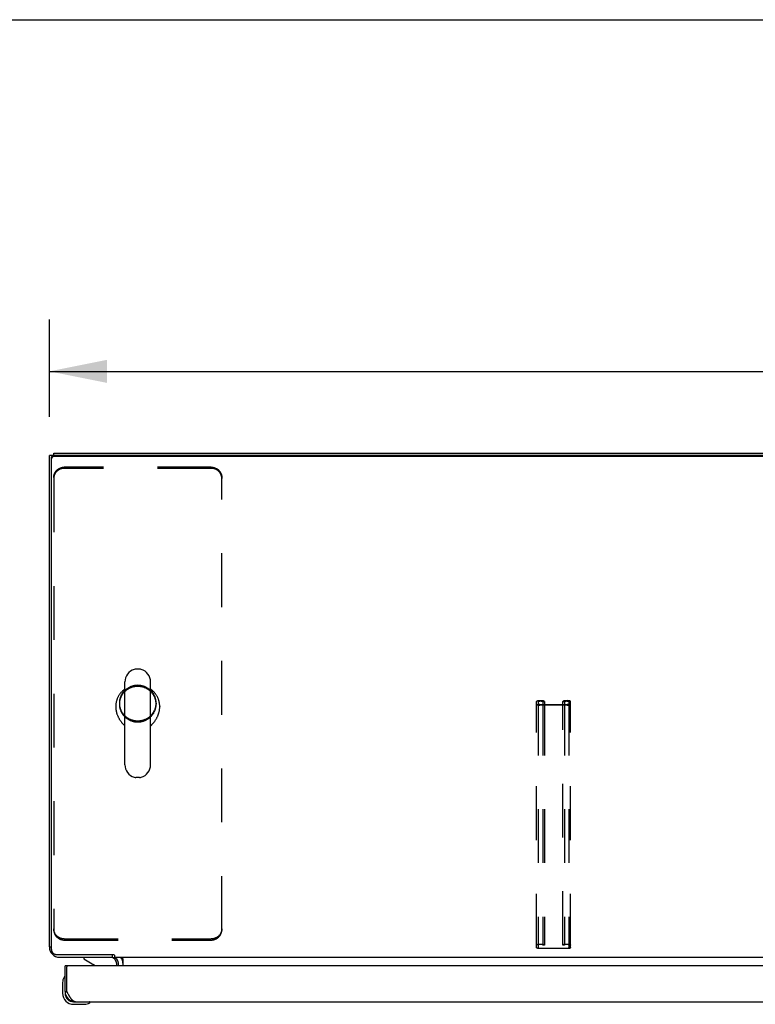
# Model space of a CAD drawing. Header units: inches. Extents: x 0 to 233, y 0 to 151.
# Tile 59 of 85: x 34 to 51, y 127 to 151. Entities that reach past the tile are written whole.
import ezdxf

# ---------------------------------------------------------------- set-up
doc = ezdxf.new("R2010")
doc.units = ezdxf.units.IN
doc.header["$LTSCALE"] = 12.808219
doc.header["$MEASUREMENT"] = 0
doc.linetypes.add('HIDDEN', pattern=[0.2, 0.1, -0.1])
doc.layers.get('0').update_dxf_attribs({"linetype": 'CONTINUOUS'})
for name, color, linetype in [('02___PRT_ALL_AXES', 7, 'CONTINUOUS'), ('DEFAULT_2', 8, 'HIDDEN'), ('DIMENSIONS', 7, 'CONTINUOUS')]:
    doc.layers.add(name, color=color, linetype=linetype)
doc.styles.get("Standard").update_dxf_attribs({"font": 'arial.ttf'})
doc.dimstyles.new('DIMSTYLE_1', dxfattribs={"dimtxt": 1.027397, "dimasz": 1.369863, "dimexe": 0.09, "dimexo": 0.07, "dimgap": 0.0375, "dimtad": 0, "dimtih": 1, "dimtoh": 1, "dimzin": 4, "dimdsep": 46, "dimtxsty": 'Standard', "dimblk": '_FILLED', "dimblk1": '_FILLED', "dimblk2": '_FILLED', "dimcen": 0.09, "dimazin": 1, "dimtfac": 1, "dimtofl": 0, "dimtmove": 0, "dimatfit": 3, "dimldrblk": '_FILLED', "dimfxl": 1, "dimtolj": 1, "dimtzin": 4, "dimarcsym": 0})

# ---------------------------------------------------------------- blocks, each defined once
blk = doc.blocks.new('_FILLED')
at = {"color": 0, "linetype": 'ByBlock'}
blk.add_solid([(0, 0), (-1, 0.2), (-1, -0.2)], dxfattribs=at)
blk = doc.blocks.new('*D9')
at = {"layer": 'DIMENSIONS', "color": 2, "linetype": 'Continuous'}
for p, q in [((34.503, 141.23), (34.503, 143.544)), ((106.503, 141.23), (106.503, 143.544)), ((34.503, 142.312), (68.194, 142.312)), ((106.503, 142.312), (72.812, 142.312))]:
    blk.add_line(p, q, dxfattribs=at)
at = {"layer": 'DIMENSIONS', "color": 2, "linetype": 'Continuous', "xscale": 1.3698630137, "yscale": 1.3698630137, "zscale": 1.3698630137, "rotation": 180}
blk.add_blockref('_FILLED', (34.503, 142.312), dxfattribs=at)
at = {"layer": 'DIMENSIONS', "color": 2, "linetype": 'Continuous', "xscale": 1.3698630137, "yscale": 1.3698630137, "zscale": 1.3698630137}
blk.add_blockref('_FILLED', (106.503, 142.312), dxfattribs=at)
at = {"layer": 'DIMENSIONS', "color": 2, "linetype": 'Continuous', "insert": (70.503, 142.825), "char_height": 1.0274, "width": 3.59016, "attachment_point": 2, "line_spacing_factor": 0.9}
blk.add_mtext('72.00', dxfattribs=at)

msp = doc.modelspace()

# ---------------------------------------------------------------- linework, layer by layer
at = {"color": 7, "linetype": 'Continuous'}
for p, q in [((0, 150.685), (232.877, 150.685)), ((34.599, 140.31), (34.503, 140.31)), ((34.555, 128.549), (34.555, 140.254)), ((34.607, 140.312), (34.607, 140.362)), ((106.391, 140.285), (34.615, 140.285)), ((36.65, 135.221), (36.563, 135.221)), ((36.301, 132.946), (36.301, 134.921)), ((36.913, 132.946), (36.913, 134.921)), ((36.084, 134.337), (36.084, 134.326)), ((37.13, 134.337), (37.13, 134.326)), ((36.65, 132.646), (36.563, 132.646)), ((34.503, 128.609), (34.555, 128.609)), ((34.548, 128.466), (34.574, 128.484)), ((34.68, 128.428), (36.018, 128.428)), ((35.32, 128.362), (35.32, 128.323)), ((35.32, 128.323), (35.558, 128.185)), ((36.002, 128.428), (36.002, 128.362)), ((36.055, 128.413), (36.055, 128.362)), ((104.95, 128.362), (36.055, 128.362)), ((36.225, 128.357), (36.224, 128.359)), ((36.253, 128.333), (36.253, 128.158)), ((34.94, 128.158), (34.878, 128.158)), ((36.107, 128.158), (36.107, 128.205)), ((34.818, 127.764), (34.818, 127.507)), ((34.864, 127.899), (34.863, 127.892)), ((34.878, 127.551), (34.878, 127.507)), ((34.878, 127.551), (34.92, 127.551)), ((35.081, 127.304), (35.124, 127.304)), ((35.466, 127.289), (35.473, 127.291)), ((35.081, 127.244), (35.337, 127.244))]:
    msp.add_line(p, q, dxfattribs=at)
at = {"color": 3, "linetype": 'Continuous'}
for p, q in [((34.503, 128.609), (34.503, 140.31)), ((34.607, 140.362), (106.399, 140.362)), ((106.391, 140.312), (34.615, 140.312)), ((36.006, 128.362), (34.749, 128.362)), ((34.878, 127.551), (34.878, 128.158)), ((34.92, 127.551), (34.92, 128.138)), ((69.503, 128.158), (34.94, 128.158)), ((36.149, 128.158), (36.149, 128.22)), ((34.933, 127.525), (34.92, 127.551)), ((34.94, 127.512), (34.933, 127.525)), ((34.947, 127.499), (34.94, 127.512)), ((34.954, 127.487), (34.947, 127.499)), ((34.961, 127.475), (34.954, 127.487)), ((35.124, 127.304), (69.319, 127.304))]:
    msp.add_line(p, q, dxfattribs=at)
for points in [[(34.555, 140.254), (34.555, 140.259), (34.556, 140.264), (34.557, 140.269), (34.558, 140.274), (34.56, 140.279), (34.563, 140.283), (34.566, 140.287), (34.569, 140.292), (34.572, 140.295), (34.576, 140.299), (34.58, 140.302), (34.585, 140.304), (34.589, 140.307), (34.594, 140.309), (34.599, 140.31), (34.604, 140.311), (34.61, 140.312), (34.615, 140.312)], [(35.124, 127.304), (35.121, 127.304), (35.117, 127.305), (35.114, 127.305), (35.111, 127.306), (35.107, 127.306), (35.104, 127.307), (35.1, 127.308), (35.097, 127.31), (35.094, 127.311), (35.09, 127.313), (35.087, 127.314), (35.083, 127.316), (35.08, 127.318), (35.077, 127.321), (35.073, 127.323), (35.07, 127.326), (35.066, 127.328), (35.063, 127.331), (35.06, 127.334), (35.056, 127.337), (35.053, 127.341), (35.049, 127.344), (35.046, 127.348), (35.042, 127.351), (35.039, 127.355), (35.036, 127.359), (35.032, 127.363), (35.029, 127.368), (35.025, 127.372), (35.022, 127.376), (35.019, 127.381), (35.015, 127.386), (35.012, 127.391), (35.008, 127.396), (35.005, 127.401), (35.002, 127.406), (34.998, 127.411), (34.995, 127.416), (34.991, 127.422), (34.988, 127.427), (34.985, 127.433), (34.981, 127.439), (34.978, 127.445), (34.974, 127.45), (34.971, 127.456), (34.967, 127.462), (34.964, 127.468), (34.961, 127.475)]]:
    msp.add_lwpolyline(points, dxfattribs=at)
at = {"color": 7, "linetype": 'Continuous'}
for points in [[(34.557, 140.242), (34.556, 140.237), (34.555, 140.232), (34.555, 140.227)], [(34.615, 140.285), (34.61, 140.285), (34.604, 140.284), (34.599, 140.283), (34.594, 140.282), (34.589, 140.28), (34.585, 140.278), (34.58, 140.275), (34.576, 140.272), (34.572, 140.268), (34.569, 140.265), (34.566, 140.261), (34.563, 140.256), (34.56, 140.252), (34.558, 140.247), (34.557, 140.242)], [(36.301, 134.748), (36.29, 134.74), (36.279, 134.732), (36.268, 134.723), (36.257, 134.714), (36.247, 134.705), (36.237, 134.695), (36.227, 134.685), (36.217, 134.675), (36.208, 134.665), (36.199, 134.654), (36.19, 134.643), (36.182, 134.632), (36.174, 134.621), (36.166, 134.609), (36.158, 134.598), (36.151, 134.586), (36.144, 134.574), (36.138, 134.562), (36.132, 134.549), (36.126, 134.537), (36.121, 134.524), (36.116, 134.511), (36.111, 134.498), (36.107, 134.485), (36.103, 134.472), (36.099, 134.459), (36.096, 134.445), (36.093, 134.432), (36.091, 134.419), (36.089, 134.405), (36.087, 134.391), (36.085, 134.378), (36.085, 134.364), (36.084, 134.35), (36.084, 134.337)], [(37.13, 134.337), (37.13, 134.35), (37.129, 134.364), (37.128, 134.378), (37.127, 134.391), (37.125, 134.405), (37.123, 134.418), (37.12, 134.432), (37.118, 134.445), (37.114, 134.459), (37.111, 134.472), (37.107, 134.485), (37.103, 134.498), (37.098, 134.511), (37.093, 134.524), (37.087, 134.537), (37.082, 134.549), (37.076, 134.562), (37.069, 134.574), (37.062, 134.586), (37.055, 134.598), (37.048, 134.609), (37.04, 134.621), (37.032, 134.632), (37.023, 134.643), (37.015, 134.654), (37.006, 134.665), (36.996, 134.675), (36.987, 134.685), (36.977, 134.695), (36.967, 134.705), (36.956, 134.714), (36.946, 134.723), (36.935, 134.732), (36.924, 134.74), (36.913, 134.748)], [(36.084, 134.326), (36.084, 134.321), (36.084, 134.308), (36.085, 134.295), (36.086, 134.282), (36.087, 134.269), (36.089, 134.256), (36.091, 134.243), (36.093, 134.23), (36.096, 134.217), (36.098, 134.205), (36.102, 134.192), (36.105, 134.179), (36.109, 134.166), (36.113, 134.154), (36.118, 134.141), (36.122, 134.129), (36.127, 134.117), (36.132, 134.105), (36.138, 134.093), (36.144, 134.081), (36.15, 134.069), (36.156, 134.058), (36.162, 134.047), (36.168, 134.036), (36.175, 134.025), (36.182, 134.014), (36.189, 134.004), (36.196, 133.994), (36.203, 133.984), (36.21, 133.974), (36.217, 133.964), (36.224, 133.955), (36.231, 133.946), (36.239, 133.938), (36.246, 133.929), (36.253, 133.921), (36.26, 133.913), (36.267, 133.905), (36.274, 133.898), (36.281, 133.891), (36.288, 133.884), (36.294, 133.877), (36.3, 133.871), (36.301, 133.87)], [(36.913, 133.87), (36.913, 133.871), (36.92, 133.877), (36.926, 133.884), (36.933, 133.891), (36.939, 133.898), (36.946, 133.905), (36.953, 133.913), (36.96, 133.921), (36.968, 133.929), (36.975, 133.938), (36.982, 133.946), (36.989, 133.955), (36.997, 133.964), (37.004, 133.974), (37.011, 133.984), (37.018, 133.994), (37.025, 134.004), (37.032, 134.014), (37.039, 134.025), (37.045, 134.036), (37.052, 134.047), (37.058, 134.058), (37.064, 134.069), (37.07, 134.081), (37.076, 134.093), (37.081, 134.105), (37.086, 134.117), (37.091, 134.129), (37.096, 134.141), (37.1, 134.154), (37.104, 134.166), (37.108, 134.179), (37.112, 134.192), (37.115, 134.205), (37.118, 134.217), (37.121, 134.23), (37.123, 134.243), (37.125, 134.256), (37.127, 134.269), (37.128, 134.282), (37.129, 134.296), (37.129, 134.309), (37.13, 134.321), (37.13, 134.326)], [(34.555, 128.549), (34.555, 128.539), (34.556, 128.53), (34.558, 128.52), (34.561, 128.511), (34.564, 128.502), (34.568, 128.494), (34.573, 128.486), (34.579, 128.478), (34.585, 128.47), (34.591, 128.463), (34.599, 128.457), (34.606, 128.451), (34.614, 128.446), (34.623, 128.441), (34.632, 128.437), (34.641, 128.434), (34.651, 128.431), (34.66, 128.429), (34.67, 128.428), (34.68, 128.428)], [(36.055, 128.413), (36.054, 128.414), (36.052, 128.415), (36.051, 128.416), (36.049, 128.417), (36.048, 128.418), (36.046, 128.418), (36.045, 128.419), (36.044, 128.419), (36.042, 128.419), (36.041, 128.419), (36.039, 128.419), (36.038, 128.42), (36.036, 128.42), (36.035, 128.42), (36.034, 128.42), (36.032, 128.421), (36.03, 128.421), (36.029, 128.422), (36.027, 128.423), (36.025, 128.424), (36.023, 128.425), (36.021, 128.426), (36.02, 128.427), (36.018, 128.428)], [(36.224, 128.359), (36.222, 128.36), (36.221, 128.361), (36.219, 128.362), (36.218, 128.362), (36.216, 128.362)], [(36.233, 128.346), (36.23, 128.35), (36.229, 128.352), (36.228, 128.354), (36.226, 128.356), (36.225, 128.357)], [(36.229, 128.352), (36.228, 128.354), (36.226, 128.356)], [(36.24, 128.337), (36.239, 128.339), (36.237, 128.341), (36.236, 128.342), (36.234, 128.344), (36.233, 128.346)], [(36.253, 128.333), (36.251, 128.333), (36.249, 128.333), (36.247, 128.333), (36.246, 128.334), (36.244, 128.335), (36.242, 128.336), (36.24, 128.337), (36.239, 128.339)]]:
    msp.add_lwpolyline(points, dxfattribs=at)
for centre, radius, start, end in [((36.607, 134.921), 0.306, 105.6303, 180), ((36.563, 135.077), 0.144, 90, 105.6303), ((36.65, 135.077), 0.144, 74.3697, 90), ((36.607, 134.921), 0.306, 0, 74.3697), ((36.607, 132.946), 0.306, 180, 254.3697), ((36.607, 132.946), 0.306, 285.6303, 360), ((36.563, 132.789), 0.144, 254.3697, 270), ((36.65, 132.789), 0.144, 270, 285.6303), ((35.95, 128.205), 0.157, 0, 90), ((36.006, 128.22), 0.246, 0, 35.3371), ((35.508, 128.099), 0.1, 36.5468, 59.908), ((35.068, 127.764), 0.25, 149.1101, 180), ((34.866, 127.884), 0.015, 96.3796, 149.1101), ((34.863, 127.884), 0.015, 0, 83.6204), ((35.081, 127.507), 0.263, 180, 270), ((35.081, 127.507), 0.203, 180, 270), ((35.458, 127.289), 0.015, 6.3796, 90), ((35.458, 127.293), 0.015, 300.8899, 353.6204), ((35.337, 127.494), 0.25, 270, 300.8899)]:
    msp.add_arc(centre, radius, start, end, dxfattribs=at)
at = {"color": 3, "linetype": 'Continuous'}
for centre, radius, start, end in [((34.749, 128.609), 0.246, 180, 270), ((36.006, 128.22), 0.142, 0, 90), ((34.94, 128.138), 0.02, 90, 180), ((35.124, 127.551), 0.246, 180, 270)]:
    msp.add_arc(centre, radius, start, end, dxfattribs=at)
at = {"layer": '02___PRT_ALL_AXES', "color": 8, "linetype": 'HIDDEN'}
for p, q in [((36.169, 134.416), (36.169, 134.389)), ((37.044, 134.416), (37.044, 134.389))]:
    msp.add_line(p, q, dxfattribs=at)
for points in [[(36.607, 134.839), (36.591, 134.838), (36.576, 134.838), (36.561, 134.836), (36.546, 134.835), (36.531, 134.832), (36.516, 134.829), (36.501, 134.826), (36.486, 134.822), (36.472, 134.818), (36.457, 134.813), (36.443, 134.808), (36.429, 134.802), (36.415, 134.796), (36.401, 134.789), (36.388, 134.782), (36.375, 134.774), (36.362, 134.766), (36.35, 134.758), (36.337, 134.749), (36.326, 134.74), (36.314, 134.73), (36.303, 134.72), (36.292, 134.71), (36.282, 134.699), (36.272, 134.688), (36.262, 134.676), (36.253, 134.664), (36.244, 134.652), (36.236, 134.64), (36.228, 134.627), (36.22, 134.614), (36.214, 134.601), (36.207, 134.588), (36.201, 134.574), (36.196, 134.561), (36.191, 134.547), (36.186, 134.533), (36.182, 134.518), (36.179, 134.504), (36.176, 134.489), (36.174, 134.475), (36.172, 134.46), (36.17, 134.446), (36.17, 134.431), (36.169, 134.416)], [(36.607, 134.812), (36.591, 134.811), (36.576, 134.811), (36.561, 134.809), (36.546, 134.808), (36.531, 134.805), (36.516, 134.802), (36.501, 134.799), (36.486, 134.795), (36.472, 134.791), (36.457, 134.786), (36.443, 134.781), (36.429, 134.775), (36.415, 134.769), (36.401, 134.762), (36.388, 134.755), (36.375, 134.748), (36.362, 134.739), (36.35, 134.731), (36.337, 134.722), (36.326, 134.713), (36.314, 134.703), (36.303, 134.693), (36.292, 134.683), (36.282, 134.672), (36.272, 134.661), (36.262, 134.649), (36.253, 134.638), (36.244, 134.625), (36.236, 134.613), (36.228, 134.6), (36.22, 134.588), (36.214, 134.574), (36.207, 134.561), (36.201, 134.547), (36.196, 134.534), (36.191, 134.52), (36.186, 134.506), (36.182, 134.491), (36.179, 134.477), (36.176, 134.463), (36.174, 134.448), (36.172, 134.433), (36.17, 134.419), (36.17, 134.404), (36.169, 134.389)], [(37.044, 134.416), (37.044, 134.431), (37.043, 134.446), (37.042, 134.46), (37.04, 134.475), (37.038, 134.489), (37.035, 134.504), (37.031, 134.518), (37.027, 134.533), (37.023, 134.547), (37.018, 134.561), (37.012, 134.574), (37.006, 134.588), (37, 134.601), (36.993, 134.614), (36.986, 134.627), (36.978, 134.64), (36.969, 134.652), (36.961, 134.664), (36.952, 134.676), (36.942, 134.688), (36.932, 134.699), (36.921, 134.71), (36.911, 134.72), (36.9, 134.73), (36.888, 134.74), (36.876, 134.749), (36.864, 134.758), (36.851, 134.766), (36.839, 134.774), (36.826, 134.782), (36.812, 134.789), (36.799, 134.796), (36.785, 134.802), (36.771, 134.808), (36.756, 134.813), (36.742, 134.818), (36.727, 134.822), (36.713, 134.826), (36.698, 134.829), (36.683, 134.832), (36.668, 134.835), (36.653, 134.836), (36.637, 134.838), (36.622, 134.838), (36.607, 134.839)], [(37.044, 134.389), (37.044, 134.404), (37.043, 134.419), (37.042, 134.433), (37.04, 134.448), (37.038, 134.463), (37.035, 134.477), (37.031, 134.491), (37.027, 134.506), (37.023, 134.52), (37.018, 134.534), (37.012, 134.547), (37.006, 134.561), (37, 134.574), (36.993, 134.588), (36.986, 134.6), (36.978, 134.613), (36.969, 134.625), (36.961, 134.638), (36.952, 134.649), (36.942, 134.661), (36.932, 134.672), (36.921, 134.683), (36.911, 134.693), (36.9, 134.703), (36.888, 134.713), (36.876, 134.722), (36.864, 134.731), (36.851, 134.739), (36.839, 134.748), (36.826, 134.755), (36.812, 134.762), (36.799, 134.769), (36.785, 134.775), (36.771, 134.781), (36.756, 134.786), (36.742, 134.791), (36.727, 134.795), (36.713, 134.799), (36.698, 134.802), (36.683, 134.805), (36.668, 134.808), (36.653, 134.809), (36.637, 134.811), (36.622, 134.811), (36.607, 134.812)], [(36.169, 134.416), (36.17, 134.401), (36.17, 134.387), (36.172, 134.372), (36.174, 134.357), (36.176, 134.343), (36.179, 134.328), (36.182, 134.314), (36.186, 134.3), (36.191, 134.285), (36.196, 134.272), (36.201, 134.258), (36.207, 134.244), (36.214, 134.231), (36.22, 134.218), (36.228, 134.205), (36.236, 134.192), (36.244, 134.18), (36.253, 134.168), (36.262, 134.156), (36.272, 134.144), (36.282, 134.133), (36.292, 134.122), (36.303, 134.112), (36.314, 134.102), (36.326, 134.092), (36.337, 134.083), (36.35, 134.074), (36.362, 134.066), (36.375, 134.058), (36.388, 134.05), (36.401, 134.043), (36.415, 134.036), (36.429, 134.03), (36.443, 134.024), (36.457, 134.019), (36.472, 134.014), (36.486, 134.01), (36.501, 134.006), (36.516, 134.003), (36.531, 134), (36.546, 133.998), (36.561, 133.996), (36.576, 133.994), (36.591, 133.994), (36.607, 133.993)], [(36.169, 134.389), (36.17, 134.374), (36.17, 134.36), (36.172, 134.345), (36.174, 134.33), (36.176, 134.316), (36.179, 134.301), (36.182, 134.287), (36.186, 134.273), (36.191, 134.259), (36.196, 134.245), (36.201, 134.231), (36.207, 134.217), (36.214, 134.204), (36.22, 134.191), (36.228, 134.178), (36.236, 134.165), (36.244, 134.153), (36.253, 134.141), (36.262, 134.129), (36.272, 134.117), (36.282, 134.106), (36.292, 134.096), (36.303, 134.085), (36.314, 134.075), (36.326, 134.065), (36.337, 134.056), (36.35, 134.047), (36.362, 134.039), (36.375, 134.031), (36.388, 134.023), (36.401, 134.016), (36.415, 134.009), (36.429, 134.003), (36.443, 133.997), (36.457, 133.992), (36.472, 133.987), (36.486, 133.983), (36.501, 133.979), (36.516, 133.976), (36.531, 133.973), (36.546, 133.971), (36.561, 133.969), (36.576, 133.968), (36.591, 133.967), (36.607, 133.967)], [(36.607, 133.993), (36.622, 133.994), (36.637, 133.994), (36.653, 133.996), (36.668, 133.998), (36.683, 134), (36.698, 134.003), (36.713, 134.006), (36.727, 134.01), (36.742, 134.014), (36.756, 134.019), (36.771, 134.024), (36.785, 134.03), (36.799, 134.036), (36.812, 134.043), (36.826, 134.05), (36.839, 134.058), (36.851, 134.066), (36.864, 134.074), (36.876, 134.083), (36.888, 134.092), (36.9, 134.102), (36.911, 134.112), (36.921, 134.122), (36.932, 134.133), (36.942, 134.144), (36.952, 134.156), (36.961, 134.168), (36.969, 134.18), (36.978, 134.192), (36.986, 134.205), (36.993, 134.218), (37, 134.231), (37.006, 134.244), (37.012, 134.258), (37.018, 134.272), (37.023, 134.285), (37.027, 134.3), (37.031, 134.314), (37.035, 134.328), (37.038, 134.343), (37.04, 134.357), (37.042, 134.372), (37.043, 134.387), (37.044, 134.401), (37.044, 134.416)], [(36.607, 133.967), (36.622, 133.967), (36.637, 133.968), (36.653, 133.969), (36.668, 133.971), (36.683, 133.973), (36.698, 133.976), (36.713, 133.979), (36.727, 133.983), (36.742, 133.987), (36.756, 133.992), (36.771, 133.997), (36.785, 134.003), (36.799, 134.009), (36.812, 134.016), (36.826, 134.023), (36.839, 134.031), (36.851, 134.039), (36.864, 134.047), (36.876, 134.056), (36.888, 134.065), (36.9, 134.075), (36.911, 134.085), (36.921, 134.096), (36.932, 134.106), (36.942, 134.117), (36.952, 134.129), (36.961, 134.141), (36.969, 134.153), (36.978, 134.165), (36.986, 134.178), (36.993, 134.191), (37, 134.204), (37.006, 134.217), (37.012, 134.231), (37.018, 134.245), (37.023, 134.259), (37.027, 134.273), (37.031, 134.287), (37.035, 134.301), (37.038, 134.316), (37.04, 134.33), (37.042, 134.345), (37.043, 134.36), (37.044, 134.374), (37.044, 134.389)]]:
    msp.add_lwpolyline(points, dxfattribs=at)
at = {"layer": 'DEFAULT_2', "color": 8, "linetype": 'HIDDEN'}
for p, q in [((38.357, 140.03), (34.857, 140.03)), ((38.357, 140.004), (34.857, 140.004)), ((34.607, 139.789), (34.607, 139.762)), ((34.607, 139.762), (34.607, 129.016)), ((38.607, 139.789), (38.607, 139.762)), ((38.607, 129.016), (38.607, 139.762)), ((46.097, 128.593), (46.097, 134.452)), ((46.137, 134.452), (46.137, 128.593)), ((46.177, 134.473), (46.204, 134.473)), ((46.204, 134.462), (46.177, 134.462)), ((46.177, 134.378), (46.829, 134.378)), ((46.829, 134.367), (46.177, 134.367)), ((46.244, 134.452), (46.244, 128.653)), ((46.284, 134.448), (46.244, 134.448)), ((46.284, 134.452), (46.284, 128.653)), ((46.722, 128.653), (46.722, 134.452)), ((46.762, 134.448), (46.722, 134.448)), ((46.762, 134.452), (46.762, 128.653)), ((46.802, 134.473), (46.829, 134.473)), ((46.829, 134.462), (46.802, 134.462)), ((46.869, 134.452), (46.869, 128.593)), ((46.909, 128.593), (46.909, 134.452)), ((34.857, 128.802), (38.357, 128.802)), ((34.857, 128.775), (38.357, 128.775)), ((46.177, 128.677), (46.204, 128.677)), ((46.204, 128.667), (46.177, 128.667)), ((46.177, 128.582), (46.829, 128.582)), ((46.829, 128.572), (46.177, 128.572)), ((46.284, 128.653), (46.244, 128.653)), ((46.762, 128.653), (46.722, 128.653)), ((46.802, 128.677), (46.829, 128.677)), ((46.829, 128.667), (46.802, 128.667))]:
    msp.add_line(p, q, dxfattribs=at)
for points in [[(34.607, 139.789), (34.607, 139.798), (34.608, 139.808), (34.609, 139.817), (34.61, 139.827), (34.612, 139.836), (34.614, 139.845), (34.616, 139.855), (34.619, 139.864), (34.622, 139.873), (34.626, 139.881), (34.63, 139.89), (34.634, 139.899), (34.639, 139.907), (34.644, 139.915), (34.649, 139.923), (34.655, 139.931), (34.66, 139.939), (34.667, 139.946), (34.673, 139.953), (34.68, 139.96), (34.687, 139.966), (34.694, 139.973), (34.702, 139.979), (34.71, 139.984), (34.718, 139.99), (34.726, 139.995), (34.735, 140), (34.743, 140.004), (34.752, 140.008), (34.761, 140.012), (34.77, 140.016), (34.78, 140.019), (34.789, 140.021), (34.798, 140.024), (34.808, 140.026), (34.818, 140.028), (34.827, 140.029), (34.837, 140.03), (34.847, 140.03), (34.857, 140.03)], [(34.857, 140.004), (34.847, 140.003), (34.837, 140.003), (34.827, 140.002), (34.818, 140.001), (34.808, 139.999), (34.798, 139.997), (34.789, 139.995), (34.78, 139.992), (34.77, 139.989), (34.761, 139.985), (34.752, 139.981), (34.743, 139.977), (34.735, 139.973), (34.726, 139.968), (34.718, 139.963), (34.71, 139.957), (34.702, 139.952), (34.694, 139.946), (34.687, 139.939), (34.68, 139.933), (34.673, 139.926), (34.667, 139.919), (34.66, 139.912), (34.655, 139.904), (34.649, 139.896), (34.644, 139.888), (34.639, 139.88), (34.634, 139.872), (34.63, 139.863), (34.626, 139.855), (34.622, 139.846), (34.619, 139.837), (34.616, 139.828), (34.614, 139.818), (34.612, 139.809), (34.61, 139.8), (34.609, 139.79), (34.608, 139.781), (34.607, 139.772), (34.607, 139.762)], [(38.357, 140.03), (38.367, 140.03), (38.376, 140.03), (38.386, 140.029), (38.396, 140.028), (38.406, 140.026), (38.415, 140.024), (38.425, 140.021), (38.434, 140.019), (38.443, 140.016), (38.452, 140.012), (38.461, 140.008), (38.47, 140.004), (38.479, 140), (38.487, 139.995), (38.496, 139.99), (38.504, 139.984), (38.512, 139.979), (38.519, 139.973), (38.526, 139.966), (38.534, 139.96), (38.54, 139.953), (38.547, 139.946), (38.553, 139.939), (38.559, 139.931), (38.565, 139.923), (38.57, 139.915), (38.575, 139.907), (38.58, 139.899), (38.584, 139.89), (38.588, 139.881), (38.591, 139.873), (38.595, 139.864), (38.597, 139.855), (38.6, 139.845), (38.602, 139.836), (38.604, 139.827), (38.605, 139.817), (38.606, 139.808), (38.607, 139.798), (38.607, 139.789)], [(38.607, 139.762), (38.607, 139.772), (38.606, 139.781), (38.605, 139.79), (38.604, 139.8), (38.602, 139.809), (38.6, 139.818), (38.597, 139.828), (38.595, 139.837), (38.591, 139.846), (38.588, 139.855), (38.584, 139.863), (38.58, 139.872), (38.575, 139.88), (38.57, 139.888), (38.565, 139.896), (38.559, 139.904), (38.553, 139.912), (38.547, 139.919), (38.54, 139.926), (38.534, 139.933), (38.526, 139.939), (38.519, 139.946), (38.512, 139.952), (38.504, 139.957), (38.496, 139.963), (38.487, 139.968), (38.479, 139.973), (38.47, 139.977), (38.461, 139.981), (38.452, 139.985), (38.443, 139.989), (38.434, 139.992), (38.425, 139.995), (38.415, 139.997), (38.406, 139.999), (38.396, 140.001), (38.386, 140.002), (38.376, 140.003), (38.367, 140.003), (38.357, 140.004)], [(46.177, 134.473), (46.166, 134.472), (46.156, 134.472), (46.146, 134.471), (46.137, 134.47), (46.128, 134.468), (46.12, 134.466), (46.113, 134.464), (46.107, 134.462), (46.103, 134.46), (46.099, 134.457), (46.097, 134.455), (46.097, 134.452)], [(46.097, 134.388), (46.097, 134.385), (46.099, 134.383), (46.103, 134.38), (46.107, 134.378), (46.113, 134.375), (46.12, 134.373), (46.128, 134.372), (46.137, 134.37), (46.146, 134.369), (46.156, 134.368), (46.166, 134.368), (46.177, 134.367)], [(46.137, 134.452), (46.137, 134.453), (46.138, 134.455), (46.141, 134.457), (46.144, 134.458), (46.148, 134.459), (46.153, 134.46), (46.158, 134.461), (46.164, 134.462), (46.17, 134.462), (46.177, 134.462)], [(46.177, 134.378), (46.17, 134.378), (46.164, 134.378), (46.158, 134.379), (46.153, 134.38), (46.148, 134.381), (46.144, 134.382), (46.141, 134.383), (46.138, 134.385), (46.137, 134.386), (46.137, 134.388)], [(46.284, 134.452), (46.283, 134.455), (46.281, 134.457), (46.278, 134.46), (46.273, 134.462), (46.267, 134.464), (46.261, 134.466), (46.253, 134.468), (46.244, 134.47), (46.235, 134.471), (46.225, 134.472), (46.215, 134.472), (46.204, 134.473)], [(46.204, 134.462), (46.21, 134.462), (46.216, 134.462), (46.222, 134.461), (46.228, 134.46), (46.232, 134.459), (46.236, 134.458), (46.24, 134.457), (46.242, 134.455), (46.244, 134.453), (46.244, 134.452)], [(46.802, 134.473), (46.791, 134.472), (46.781, 134.472), (46.771, 134.471), (46.762, 134.47), (46.753, 134.468), (46.745, 134.466), (46.738, 134.464), (46.732, 134.462), (46.728, 134.46), (46.724, 134.457), (46.722, 134.455), (46.722, 134.452)], [(46.762, 134.452), (46.762, 134.453), (46.763, 134.455), (46.766, 134.457), (46.769, 134.458), (46.773, 134.459), (46.778, 134.46), (46.783, 134.461), (46.789, 134.462), (46.795, 134.462), (46.802, 134.462)], [(46.909, 134.452), (46.908, 134.455), (46.906, 134.457), (46.903, 134.46), (46.898, 134.462), (46.892, 134.464), (46.886, 134.466), (46.878, 134.468), (46.869, 134.47), (46.86, 134.471), (46.85, 134.472), (46.84, 134.472), (46.829, 134.473)], [(46.829, 134.462), (46.835, 134.462), (46.841, 134.462), (46.847, 134.461), (46.853, 134.46), (46.857, 134.459), (46.861, 134.458), (46.865, 134.457), (46.867, 134.455), (46.869, 134.453), (46.869, 134.452)], [(46.869, 134.388), (46.869, 134.386), (46.867, 134.385), (46.865, 134.383), (46.861, 134.382), (46.857, 134.381), (46.853, 134.38), (46.847, 134.379), (46.841, 134.378), (46.835, 134.378), (46.829, 134.378)], [(46.829, 134.367), (46.84, 134.368), (46.85, 134.368), (46.86, 134.369), (46.869, 134.37), (46.878, 134.372), (46.886, 134.373), (46.892, 134.375), (46.898, 134.378), (46.903, 134.38), (46.906, 134.383), (46.908, 134.385), (46.909, 134.388)], [(34.857, 128.802), (34.847, 128.802), (34.837, 128.802), (34.827, 128.803), (34.818, 128.805), (34.808, 128.806), (34.798, 128.808), (34.789, 128.811), (34.78, 128.813), (34.77, 128.817), (34.761, 128.82), (34.752, 128.824), (34.743, 128.828), (34.735, 128.832), (34.726, 128.837), (34.718, 128.842), (34.71, 128.848), (34.702, 128.853), (34.694, 128.859), (34.687, 128.866), (34.68, 128.872), (34.673, 128.879), (34.667, 128.886), (34.66, 128.894), (34.655, 128.901), (34.649, 128.909), (34.644, 128.917), (34.639, 128.925), (34.634, 128.933), (34.63, 128.942), (34.626, 128.951), (34.622, 128.96), (34.619, 128.968), (34.616, 128.978), (34.614, 128.987), (34.612, 128.996), (34.61, 129.005), (34.609, 129.015), (34.608, 129.024), (34.607, 129.034), (34.607, 129.043)], [(34.607, 129.016), (34.607, 129.007), (34.608, 128.997), (34.609, 128.988), (34.61, 128.978), (34.612, 128.969), (34.614, 128.96), (34.616, 128.951), (34.619, 128.942), (34.622, 128.933), (34.626, 128.924), (34.63, 128.915), (34.634, 128.907), (34.639, 128.898), (34.644, 128.89), (34.649, 128.882), (34.655, 128.874), (34.66, 128.867), (34.667, 128.859), (34.673, 128.852), (34.68, 128.845), (34.687, 128.839), (34.694, 128.833), (34.702, 128.827), (34.71, 128.821), (34.718, 128.815), (34.726, 128.81), (34.735, 128.805), (34.743, 128.801), (34.752, 128.797), (34.761, 128.793), (34.77, 128.79), (34.78, 128.787), (34.789, 128.784), (34.798, 128.781), (34.808, 128.779), (34.818, 128.778), (34.827, 128.776), (34.837, 128.775), (34.847, 128.775), (34.857, 128.775)], [(38.607, 129.043), (38.607, 129.034), (38.606, 129.024), (38.605, 129.015), (38.604, 129.005), (38.602, 128.996), (38.6, 128.987), (38.597, 128.978), (38.595, 128.968), (38.591, 128.96), (38.588, 128.951), (38.584, 128.942), (38.58, 128.933), (38.575, 128.925), (38.57, 128.917), (38.565, 128.909), (38.559, 128.901), (38.553, 128.894), (38.547, 128.886), (38.54, 128.879), (38.534, 128.872), (38.526, 128.866), (38.519, 128.859), (38.512, 128.853), (38.504, 128.848), (38.496, 128.842), (38.487, 128.837), (38.479, 128.832), (38.47, 128.828), (38.461, 128.824), (38.452, 128.82), (38.443, 128.817), (38.434, 128.813), (38.425, 128.811), (38.415, 128.808), (38.406, 128.806), (38.396, 128.805), (38.386, 128.803), (38.376, 128.802), (38.367, 128.802), (38.357, 128.802)], [(38.357, 128.775), (38.367, 128.775), (38.376, 128.775), (38.386, 128.776), (38.396, 128.778), (38.406, 128.779), (38.415, 128.781), (38.425, 128.784), (38.434, 128.787), (38.443, 128.79), (38.452, 128.793), (38.461, 128.797), (38.47, 128.801), (38.479, 128.805), (38.487, 128.81), (38.496, 128.815), (38.504, 128.821), (38.512, 128.827), (38.519, 128.833), (38.526, 128.839), (38.534, 128.845), (38.54, 128.852), (38.547, 128.859), (38.553, 128.867), (38.559, 128.874), (38.565, 128.882), (38.57, 128.89), (38.575, 128.898), (38.58, 128.907), (38.584, 128.915), (38.588, 128.924), (38.591, 128.933), (38.595, 128.942), (38.597, 128.951), (38.6, 128.96), (38.602, 128.969), (38.604, 128.978), (38.605, 128.988), (38.606, 128.997), (38.607, 129.007), (38.607, 129.016)], [(46.097, 128.656), (46.097, 128.659), (46.099, 128.662), (46.103, 128.664), (46.107, 128.667), (46.113, 128.669), (46.12, 128.671), (46.128, 128.673), (46.137, 128.674), (46.146, 128.675), (46.156, 128.676), (46.166, 128.677), (46.177, 128.677)], [(46.177, 128.572), (46.166, 128.572), (46.156, 128.573), (46.146, 128.573), (46.137, 128.575), (46.128, 128.576), (46.12, 128.578), (46.113, 128.58), (46.107, 128.582), (46.103, 128.585), (46.099, 128.587), (46.097, 128.59), (46.097, 128.593)], [(46.177, 128.667), (46.17, 128.666), (46.164, 128.666), (46.158, 128.665), (46.153, 128.665), (46.148, 128.664), (46.144, 128.662), (46.141, 128.661), (46.138, 128.659), (46.137, 128.658), (46.137, 128.656)], [(46.137, 128.593), (46.137, 128.591), (46.138, 128.589), (46.141, 128.588), (46.144, 128.586), (46.148, 128.585), (46.153, 128.584), (46.158, 128.583), (46.164, 128.583), (46.17, 128.582), (46.177, 128.582)], [(46.204, 128.677), (46.215, 128.677), (46.225, 128.676), (46.235, 128.675), (46.244, 128.674), (46.253, 128.673), (46.261, 128.671), (46.267, 128.669), (46.273, 128.667), (46.278, 128.664), (46.281, 128.662), (46.283, 128.659), (46.284, 128.656)], [(46.244, 128.656), (46.244, 128.658), (46.242, 128.659), (46.24, 128.661), (46.236, 128.662), (46.232, 128.664), (46.228, 128.665), (46.222, 128.665), (46.216, 128.666), (46.21, 128.666), (46.204, 128.667)], [(46.722, 128.656), (46.722, 128.659), (46.724, 128.662), (46.728, 128.664), (46.732, 128.667), (46.738, 128.669), (46.745, 128.671), (46.753, 128.673), (46.762, 128.674), (46.771, 128.675), (46.781, 128.676), (46.791, 128.677), (46.802, 128.677)], [(46.802, 128.667), (46.795, 128.666), (46.789, 128.666), (46.783, 128.665), (46.778, 128.665), (46.773, 128.664), (46.769, 128.662), (46.766, 128.661), (46.763, 128.659), (46.762, 128.658), (46.762, 128.656)], [(46.829, 128.677), (46.84, 128.677), (46.85, 128.676), (46.86, 128.675), (46.869, 128.674), (46.878, 128.673), (46.886, 128.671), (46.892, 128.669), (46.898, 128.667), (46.903, 128.664), (46.906, 128.662), (46.908, 128.659), (46.909, 128.656)], [(46.869, 128.656), (46.869, 128.658), (46.867, 128.659), (46.865, 128.661), (46.861, 128.662), (46.857, 128.664), (46.853, 128.665), (46.847, 128.665), (46.841, 128.666), (46.835, 128.666), (46.829, 128.667)], [(46.909, 128.593), (46.908, 128.59), (46.906, 128.587), (46.903, 128.585), (46.898, 128.582), (46.892, 128.58), (46.886, 128.578), (46.878, 128.576), (46.869, 128.575), (46.86, 128.573), (46.85, 128.573), (46.84, 128.572), (46.829, 128.572)], [(46.829, 128.582), (46.835, 128.582), (46.841, 128.583), (46.847, 128.583), (46.853, 128.584), (46.857, 128.585), (46.861, 128.586), (46.865, 128.588), (46.867, 128.589), (46.869, 128.591), (46.869, 128.593)]]:
    msp.add_lwpolyline(points, dxfattribs=at)

# ---------------------------------------------------------------- dimensions: what is measured, and where the dimension line sits
at = {"layer": 'DIMENSIONS', "color": 2, "linetype": 'Continuous'}
dim = msp.add_linear_dim(base=(34.503, 142.312), p1=(106.503, 143.614), p2=(34.503, 143.614), angle=180, dimstyle='DIMSTYLE_1', dxfattribs=at)
dim.commit()
dim.dimension.update_dxf_attribs({"geometry": '*D9', "text_midpoint": (70.503, 142.306), "dimtype": 160})

doc.saveas('drawing.dxf')
